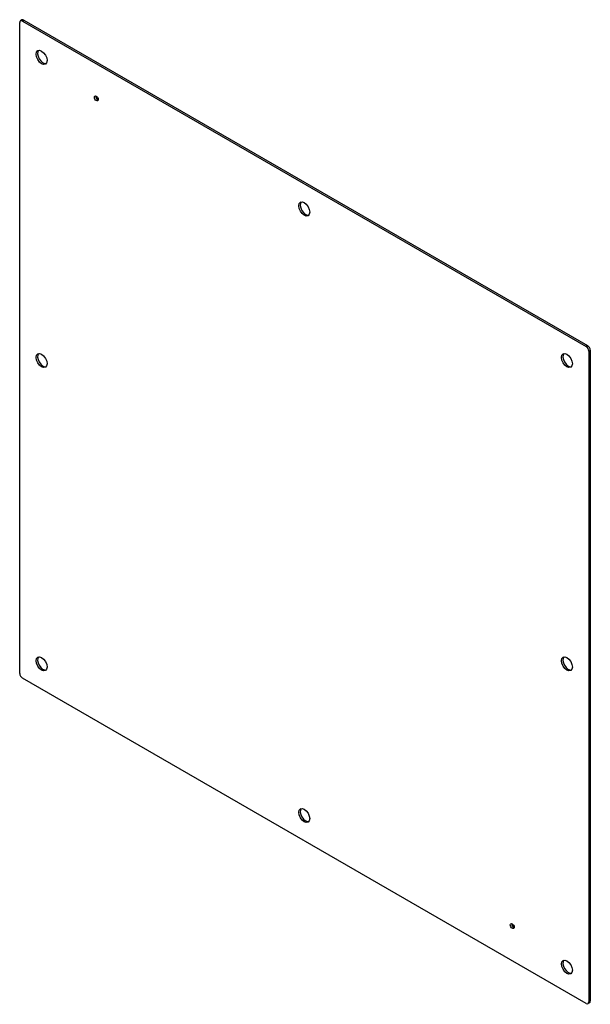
# Model space of a CAD drawing. Header units: inches. Extents: x 107.2 to 125.6, y 35.2 to 67.
import ezdxf

# ---------------------------------------------------------------- set-up
doc = ezdxf.new("R2010")
doc.units = ezdxf.units.IN
doc.header["$MEASUREMENT"] = 0
doc.layers.add('Visible Edges(ANSI)', color=7, linetype='Continuous', lineweight=25)
doc.layers.add('Visible Tangent Edges(ANSI)', color=7, linetype='Continuous', lineweight=25)

msp = doc.modelspace()

# ---------------------------------------------------------------- linework, layer by layer
at = {"layer": 'Visible Edges(ANSI)'}
for p, q in [((107.192, 45.878), (107.192, 66.903)), ((107.266, 66.988), (107.218, 66.96)), ((107.28, 66.954), (125.488, 56.442)), ((107.328, 66.982), (125.536, 56.47)), ((125.625, 56.317), (125.625, 35.292)), ((125.577, 56.289), (125.577, 35.264)), ((125.488, 35.213), (107.28, 45.725)), ((125.599, 35.235), (125.551, 35.207))]:
    msp.add_line(p, q, dxfattribs=at)
for centre, major_axis, start_param, end_param in [((107.28, 66.852), (-0.063, 0.108), 5.497787, 7.068583), ((107.328, 66.88), (-0.063, 0.108), 5.497787, 6.283185), ((107.947, 65.808), (-0.125, 0.217), 0.193539, 2.948054), ((109.715, 64.482), (0.0443, -0.0766), 3.715972, 5.708806), ((116.432, 60.909), (-0.125, 0.217), 0.193539, 2.948054), ((125.488, 56.34), (0.063, -0.108), 0.785398, 2.356194), ((125.536, 56.368), (-0.063, 0.108), 3.926991, 5.497787), ((107.947, 56.01), (-0.125, 0.217), 0.193539, 2.948054), ((124.918, 56.01), (-0.125, 0.217), 0.193539, 2.948054), ((107.947, 46.212), (-0.125, 0.217), 0.193539, 2.948054), ((124.918, 46.212), (-0.125, 0.217), 0.193539, 2.948054), ((107.28, 45.827), (-0.063, 0.108), 0.785398, 2.356194), ((116.432, 41.313), (-0.125, 0.217), 0.193539, 2.948054), ((123.15, 37.741), (0.0443, -0.0766), 3.715972, 5.708806), ((124.918, 36.414), (-0.125, 0.217), 0.193539, 2.948054), ((125.488, 35.315), (0.063, -0.108), 5.497787, 7.068583), ((125.536, 35.343), (0.063, -0.108), 0, 0.785398)]:
    msp.add_ellipse(centre, major_axis=major_axis, ratio=0.57735, start_param=start_param, end_param=end_param, dxfattribs=at)
for centre, major_axis in [((107.899, 65.781), (-0.125, 0.217)), ((109.667, 64.454), (-0.0443, 0.0766)), ((116.384, 60.882), (-0.125, 0.217)), ((107.899, 55.983), (-0.125, 0.217)), ((124.869, 55.983), (-0.125, 0.217)), ((107.899, 46.185), (-0.125, 0.217)), ((124.869, 46.185), (-0.125, 0.217)), ((116.384, 41.286), (-0.125, 0.217)), ((123.102, 37.713), (-0.0443, 0.0766)), ((124.869, 36.387), (-0.125, 0.217))]:
    msp.add_ellipse(centre, major_axis=major_axis, ratio=0.57735, dxfattribs=at)
at = {"layer": 'Visible Tangent Edges(ANSI)'}
for p, q in [((107.28, 66.954), (107.328, 66.982)), ((125.536, 56.47), (125.488, 56.442)), ((125.577, 56.289), (125.625, 56.317)), ((125.625, 35.292), (125.577, 35.264))]:
    msp.add_line(p, q, dxfattribs=at)

doc.saveas('drawing.dxf')
